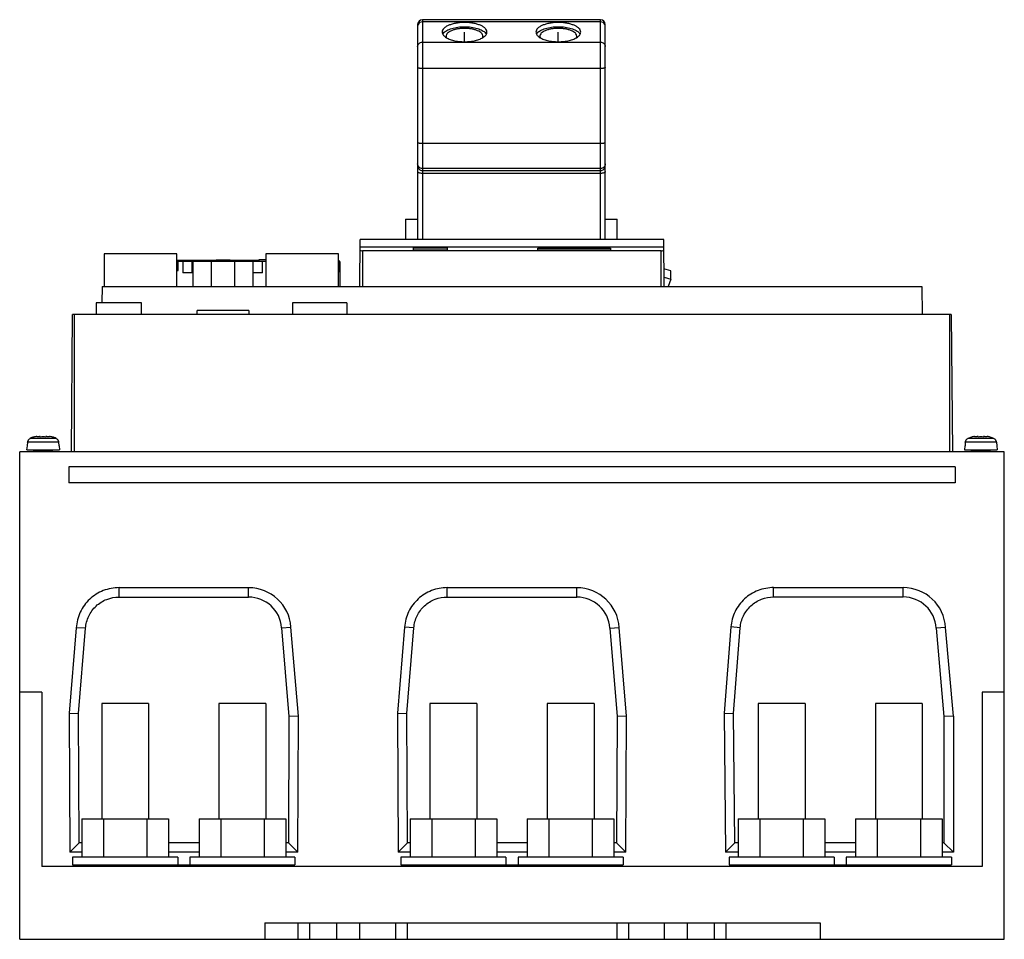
# Model space of a CAD drawing. Header units: millimetres. Extents: x 31 to 241, y 91 to 287.
import ezdxf

# ---------------------------------------------------------------- set-up
doc = ezdxf.new("R2010")
doc.units = ezdxf.units.MM
doc.header["$LTSCALE"] = 24.472259
doc.layers.get('0').update_dxf_attribs({"linetype": 'CONTINUOUS'})
doc.layers.add('INTFCLR_48331', color=7, linetype='CONTINUOUS')
doc.layers.add('INTFCLR_79', color=7, linetype='CONTINUOUS')

msp = doc.modelspace()

# ---------------------------------------------------------------- linework, layer by layer
at = {"color": 7, "linetype": 'Continuous'}
for p, q in [((116.28, 285.73), (116.28, 239.84)), ((117.28, 286.73), (117.28, 239.84)), ((155.28, 286.73), (117.28, 286.73)), ((155.28, 286.24), (117.28, 286.24)), ((155.28, 239.84), (155.28, 286.73)), ((156.28, 239.84), (156.28, 285.73)), ((117.28, 281.92), (155.28, 281.92)), ((155.28, 276.31), (117.28, 276.31)), ((117.28, 260.35), (155.28, 260.35)), ((155.28, 254.97), (117.28, 254.97)), ((117.28, 254.55), (155.28, 254.55)), ((155.28, 253.94), (117.28, 253.94)), ((113.71, 244.18), (113.71, 239.84)), ((113.71, 244.18), (116.28, 244.18)), ((156.28, 244.18), (158.86, 244.18)), ((158.86, 239.84), (158.86, 244.18)), ((103.95, 229.84), (104.04, 239.84)), ((168.76, 239.84), (104.04, 239.84)), ((168.84, 229.84), (168.76, 239.84)), ((168.77, 238.22), (104.03, 238.22)), ((104.55, 237.44), (104.55, 229.84)), ((168.24, 237.44), (104.55, 237.44)), ((115.39, 237.56), (115.39, 238.08)), ((115.39, 238.08), (122.61, 238.08)), ((122.6, 237.56), (115.39, 237.56)), ((122.61, 238.08), (122.6, 237.56)), ((141.89, 237.58), (141.89, 237.97)), ((141.89, 237.97), (157.39, 237.97)), ((157.39, 237.58), (141.89, 237.58)), ((157.39, 237.97), (157.39, 237.58)), ((168.24, 229.84), (168.24, 237.44)), ((49.4, 236.79), (49.4, 229.84)), ((64.9, 236.79), (49.4, 236.79)), ((64.9, 229.84), (64.9, 236.79)), ((82.4, 235.32), (64.9, 235.32)), ((82.4, 235.49), (82.4, 235.19)), ((83.9, 235.49), (82.4, 235.49)), ((83.9, 236.79), (83.9, 229.84)), ((99.4, 236.79), (83.9, 236.79)), ((99.4, 229.84), (99.4, 236.79)), ((64.9, 235.19), (68.32, 235.19)), ((64.9, 233.19), (65.2, 233.19)), ((65.2, 233.19), (65.2, 235.19)), ((66.2, 235.19), (66.2, 232.69)), ((68.2, 232.69), (68.2, 235.19)), ((68.35, 235.19), (68.35, 229.84)), ((68.35, 235.19), (83.9, 235.19)), ((72.32, 229.84), (72.32, 235.19)), ((77.23, 235.19), (77.23, 229.84)), ((81.2, 229.84), (81.2, 235.19)), ((83.2, 232.69), (83.2, 235.19)), ((99.7, 235.19), (99.4, 235.19)), ((99.4, 233.19), (99.7, 233.19)), ((99.7, 232.89), (99.7, 235.19)), ((99.78, 235.09), (99.7, 235.09)), ((99.7, 233.89), (99.78, 233.89)), ((99.78, 229.84), (99.78, 235.09)), ((170.25, 233.17), (168.81, 233.61)), ((170.25, 231.38), (170.25, 233.17)), ((68.2, 232.69), (66.2, 232.69)), ((83.2, 232.69), (81.2, 232.69)), ((168.83, 231.82), (170.25, 231.38)), ((170.25, 231.38), (169.68, 229.84)), ((48.96, 229.84), (48.92, 226.29)), ((48.96, 229.84), (223.84, 229.84)), ((223.84, 229.84), (223.89, 223.84)), ((47.7, 226.29), (47.7, 223.84)), ((57.4, 226.29), (47.7, 226.29)), ((57.4, 223.84), (57.4, 226.29)), ((89.61, 226.29), (89.61, 223.84)), ((101.21, 226.29), (89.61, 226.29)), ((101.21, 226.29), (101.21, 223.84)), ((42.43, 194.54), (42.69, 223.84)), ((230.1, 223.84), (42.69, 223.84)), ((43, 223.84), (43, 194.54)), ((69.27, 223.84), (69.27, 224.69)), ((80.28, 224.69), (69.27, 224.69)), ((80.28, 224.69), (80.28, 223.84)), ((229.78, 194.54), (229.78, 223.84)), ((230.1, 223.84), (230.35, 194.54)), ((35.8, 197.84), (35.6, 197.84)), ((35.8, 197.84), (35.8, 197.69)), ((37, 197.69), (37, 197.84)), ((37.2, 197.84), (37, 197.84)), ((235.8, 197.84), (235.6, 197.84)), ((235.8, 197.84), (235.8, 197.69)), ((237.2, 197.84), (237, 197.84)), ((237, 197.69), (237, 197.84)), ((32.97, 195.84), (32.89, 194.94)), ((33.02, 195.84), (32.97, 195.84)), ((33.09, 196.59), (33.03, 195.84)), ((39.71, 196.59), (33.09, 196.59)), ((36.67, 197.4), (33.64, 197.4)), ((39.16, 197.4), (36.67, 197.4)), ((39.71, 196.59), (39.78, 195.84)), ((39.83, 195.84), (39.78, 195.84)), ((39.83, 195.84), (39.91, 194.94)), ((232.97, 195.84), (232.89, 194.94)), ((233.02, 195.84), (232.97, 195.84)), ((233.09, 196.59), (233.03, 195.84)), ((239.71, 196.59), (233.09, 196.59)), ((239.16, 197.4), (233.64, 197.4)), ((239.71, 196.59), (239.78, 195.84)), ((239.83, 195.84), (239.78, 195.84)), ((239.83, 195.84), (239.91, 194.94)), ((31.4, 90.54), (31.4, 194.54)), ((241.4, 194.54), (31.4, 194.54)), ((32.9, 194.94), (39.91, 194.94)), ((34.4, 194.54), (34.4, 194.74)), ((38.4, 194.74), (34.4, 194.74)), ((38.4, 194.54), (38.4, 194.74)), ((232.9, 194.94), (239.91, 194.94)), ((238.4, 194.74), (234.4, 194.74)), ((234.4, 194.54), (234.4, 194.74)), ((238.4, 194.54), (238.4, 194.74)), ((241.4, 90.54), (241.4, 194.54)), ((41.89, 191.34), (41.89, 187.94)), ((230.89, 191.34), (41.89, 191.34)), ((230.89, 191.34), (230.89, 187.94)), ((230.89, 187.94), (41.89, 187.94)), ((52.59, 163.56), (52.59, 165.56)), ((52.59, 165.56), (80.21, 165.56)), ((80.21, 163.56), (80.21, 165.56)), ((122.59, 165.56), (150.21, 165.56)), ((122.59, 163.56), (122.59, 165.56)), ((150.21, 163.56), (150.21, 165.56)), ((192.21, 165.57), (219.83, 165.57)), ((192.21, 163.57), (192.21, 165.57)), ((219.83, 163.57), (219.83, 165.57)), ((52.59, 163.56), (80.21, 163.56)), ((122.59, 163.56), (150.21, 163.56)), ((192.21, 163.57), (219.83, 163.57)), ((43.47, 157.02), (41.96, 138.78)), ((45.46, 156.89), (43.47, 157.02)), ((43.96, 138.7), (45.46, 156.89)), ((87.27, 157.01), (89.27, 157.16)), ((87.27, 157.01), (88.84, 138.05)), ((90.84, 138.12), (89.26, 157.16)), ((113.48, 157.16), (111.96, 138.78)), ((115.47, 157.01), (113.48, 157.16)), ((113.96, 138.71), (115.47, 157.01)), ((157.28, 156.91), (159.27, 157.04)), ((157.28, 156.91), (158.84, 138.05)), ((160.84, 138.12), (159.27, 157.04)), ((183.09, 157.17), (181.66, 138.76)), ((185.09, 157.02), (183.09, 157.17)), ((183.66, 138.7), (185.09, 157.02)), ((228.89, 157.05), (226.89, 156.91)), ((226.89, 156.91), (228.54, 138.05)), ((230.54, 138.13), (228.89, 157.06)), ((36.1, 143.24), (31.4, 143.24)), ((36.1, 143.24), (36.1, 106.04)), ((241.4, 143.24), (236.7, 143.24)), ((236.7, 143.24), (236.7, 106.04)), ((48.9, 140.84), (48.9, 116.24)), ((58.9, 140.84), (48.9, 140.84)), ((58.9, 140.84), (58.9, 116.24)), ((73.9, 140.84), (73.9, 116.24)), ((83.9, 140.84), (73.9, 140.84)), ((83.9, 140.84), (83.9, 116.24)), ((128.9, 140.84), (118.9, 140.84)), ((118.9, 140.84), (118.9, 116.24)), ((128.9, 140.84), (128.9, 116.24)), ((153.9, 140.84), (143.9, 140.84)), ((143.9, 140.84), (143.9, 116.24)), ((153.9, 140.84), (153.9, 116.24)), ((198.9, 140.84), (188.9, 140.84)), ((188.9, 140.84), (188.9, 116.24)), ((198.9, 140.84), (198.9, 116.24)), ((223.9, 140.84), (213.9, 140.84)), ((213.9, 140.84), (213.9, 116.24)), ((223.9, 140.84), (223.9, 116.24)), ((41.96, 138.78), (42.1, 109.12)), ((41.96, 138.78), (43.96, 138.7)), ((44.09, 111.12), (43.96, 138.7)), ((111.96, 138.78), (113.96, 138.71)), ((111.96, 138.78), (112.1, 109.12)), ((114.09, 111.12), (113.96, 138.71)), ((181.66, 138.76), (183.66, 138.7)), ((181.66, 138.76), (181.94, 109.12)), ((183.92, 111.12), (183.66, 138.7)), ((88.84, 138.05), (88.71, 111.12)), ((90.84, 138.12), (88.84, 138.05)), ((90.7, 109.12), (90.84, 138.12)), ((158.84, 138.05), (158.71, 111.12)), ((160.84, 138.12), (158.84, 138.05)), ((160.7, 109.12), (160.84, 138.12)), ((230.54, 138.13), (228.54, 138.05)), ((228.54, 138.05), (228.54, 111.12)), ((230.54, 138.13), (230.54, 109.12)), ((44.66, 116.24), (44.66, 108.04)), ((44.66, 116.24), (63.14, 116.24)), ((49.28, 116.24), (49.28, 108.04)), ((58.52, 116.24), (58.52, 108.04)), ((63.14, 116.24), (63.14, 108.04)), ((69.66, 116.24), (69.66, 108.04)), ((69.66, 116.24), (88.14, 116.24)), ((74.28, 116.24), (74.28, 108.04)), ((83.52, 116.24), (83.52, 108.04)), ((88.14, 116.24), (88.14, 108.04)), ((114.67, 116.24), (133.14, 116.24)), ((114.67, 116.24), (114.67, 108.04)), ((119.28, 116.24), (119.28, 108.04)), ((128.52, 116.24), (128.52, 108.04)), ((133.14, 116.24), (133.14, 108.04)), ((139.67, 116.24), (158.14, 116.24)), ((139.67, 116.24), (139.67, 108.04)), ((144.29, 116.24), (144.29, 108.04)), ((153.53, 116.24), (153.53, 108.04)), ((158.14, 116.24), (158.14, 108.04)), ((184.67, 116.24), (203.15, 116.24)), ((184.67, 116.24), (184.67, 108.04)), ((189.29, 116.24), (189.29, 108.04)), ((198.53, 116.24), (198.53, 108.04)), ((203.15, 116.24), (203.15, 108.04)), ((209.67, 116.24), (228.15, 116.24)), ((209.67, 116.24), (209.67, 108.04)), ((214.29, 116.24), (214.29, 108.04)), ((223.53, 116.24), (223.53, 108.04)), ((228.15, 116.24), (228.15, 108.04)), ((42.1, 109.12), (44.09, 111.12)), ((44.66, 111.12), (44.09, 111.12)), ((69.66, 111.12), (63.14, 111.12)), ((88.71, 111.12), (88.14, 111.12)), ((90.7, 109.12), (88.71, 111.12)), ((112.1, 109.12), (114.09, 111.12)), ((114.67, 111.12), (114.09, 111.12)), ((139.67, 111.12), (133.14, 111.12)), ((158.71, 111.12), (158.14, 111.12)), ((160.7, 109.12), (158.71, 111.12)), ((181.94, 109.12), (183.92, 111.12)), ((184.67, 111.12), (183.92, 111.12)), ((209.67, 111.12), (203.15, 111.12)), ((228.54, 111.12), (228.15, 111.12)), ((230.54, 109.12), (228.54, 111.12)), ((44.66, 109.12), (42.1, 109.12)), ((42.69, 108.04), (42.69, 106.44)), ((65.11, 108.04), (42.69, 108.04)), ((69.66, 109.12), (63.14, 109.12)), ((65.11, 108.04), (65.11, 106.44)), ((90.11, 108.04), (67.69, 108.04)), ((67.69, 108.04), (67.69, 106.44)), ((90.7, 109.12), (88.14, 109.12)), ((90.11, 108.04), (90.11, 106.44)), ((114.67, 109.12), (112.1, 109.12)), ((135.11, 108.04), (112.69, 108.04)), ((112.69, 108.04), (112.69, 106.44)), ((139.67, 109.12), (133.14, 109.12)), ((135.11, 108.04), (135.11, 106.44)), ((160.11, 108.04), (137.69, 108.04)), ((137.69, 108.04), (137.69, 106.44)), ((160.7, 109.12), (158.14, 109.12)), ((160.11, 108.04), (160.11, 106.44)), ((184.67, 109.12), (181.94, 109.12)), ((205.11, 108.04), (182.69, 108.04)), ((182.69, 108.04), (182.69, 106.44)), ((209.67, 109.12), (203.15, 109.12)), ((205.11, 108.04), (205.11, 106.44)), ((230.11, 108.04), (207.69, 108.04)), ((207.69, 108.04), (207.69, 106.44)), ((230.54, 109.12), (228.15, 109.12)), ((230.11, 108.04), (230.11, 106.44)), ((236.7, 106.04), (36.1, 106.04)), ((42.69, 106.44), (90.11, 106.44)), ((44.4, 106.04), (44.4, 106.44)), ((45.4, 106.44), (45.4, 106.04)), ((83.19, 106.04), (83.19, 106.44)), ((83.9, 106.44), (83.9, 106.04)), ((88.11, 106.04), (88.11, 106.44)), ((88.4, 106.44), (88.4, 106.04)), ((112.69, 106.44), (160.11, 106.44)), ((114.4, 106.04), (114.4, 106.44)), ((115.4, 106.44), (115.4, 106.04)), ((153.19, 106.04), (153.19, 106.44)), ((153.9, 106.44), (153.9, 106.04)), ((158.11, 106.04), (158.11, 106.44)), ((158.4, 106.44), (158.4, 106.04)), ((182.69, 106.44), (230.11, 106.44)), ((184.4, 106.04), (184.4, 106.44)), ((185.4, 106.44), (185.4, 106.04)), ((223.19, 106.04), (223.19, 106.44)), ((223.9, 106.44), (223.9, 106.04)), ((228.11, 106.04), (228.11, 106.44)), ((228.4, 106.44), (228.4, 106.04)), ((83.7, 94.04), (202.1, 94.04)), ((83.7, 94.04), (83.7, 90.54)), ((90.8, 90.54), (90.8, 94.04)), ((93.22, 94.04), (93.22, 90.54)), ((99.03, 90.54), (99.03, 94.04)), ((103.88, 94.04), (103.88, 90.54)), ((111.61, 90.54), (111.61, 94.04)), ((114.03, 94.04), (114.03, 90.54)), ((158.8, 90.54), (158.8, 94.04)), ((161.22, 94.04), (161.22, 90.54)), ((168.94, 90.54), (168.94, 94.04)), ((173.79, 94.04), (173.79, 90.54)), ((179.6, 90.54), (179.6, 94.04)), ((182.03, 94.04), (182.03, 90.54)), ((202.1, 94.04), (202.1, 90.54)), ((31.4, 90.54), (241.4, 90.54))]:
    msp.add_line(p, q, dxfattribs=at)
for centre, radius, start, end in [((117.28, 285.73), 1, 90, 180), ((155.28, 285.73), 1, 0, 90), ((74.78, 201.55), 33.9, 85.0021, 94.9979), ((35.47, 193.74), 4.09, 104.9803, 116.5534), ((35.5, 193.64), 4.19, 101.0626, 104.9819), ((35.53, 193.48), 4.35, 96.0508, 101.0432), ((36.4, 190.29), 7.42, 85.3641, 94.6359), ((37.28, 193.48), 4.35, 78.9597, 83.9486), ((37.31, 193.64), 4.19, 75.0175, 78.9403), ((37.34, 193.74), 4.09, 63.4465, 75.0192), ((235.47, 193.74), 4.08, 104.977, 116.5564), ((235.5, 193.64), 4.19, 101.063, 104.9819), ((235.53, 193.48), 4.35, 96.0505, 101.0439), ((236.4, 190.3), 7.41, 85.357, 94.643), ((237.28, 193.48), 4.35, 78.9528, 83.9481), ((237.31, 193.64), 4.19, 75.0171, 78.9336), ((237.34, 193.74), 4.08, 63.444, 75.022), ((34.08, 196.51), 0.991, 145.4476, 155.2405), ((34.09, 196.5), 0.998, 135.9066, 145.4453), ((38.72, 196.5), 0.998, 34.5547, 44.0934), ((38.73, 196.51), 0.991, 24.7594, 34.5524), ((234.08, 196.51), 0.991, 145.4476, 155.2405), ((234.09, 196.5), 0.998, 135.9066, 145.4453), ((238.72, 196.5), 0.998, 34.5547, 44.0934), ((238.73, 196.51), 0.991, 24.7594, 34.5524), ((80.22, 156.48), 9.07, 4.2992, 90.0384), ((150.22, 156.48), 9.07, 3.5178, 90.0233), ((219.83, 156.5), 9.07, 3.5253, 90.0287), ((80.22, 156.48), 7.07, 4.2752, 90.0493), ((150.22, 156.48), 7.07, 3.4637, 90.0503), ((219.83, 156.5), 7.07, 3.3347, 90.0369)]:
    msp.add_arc(centre, radius, start, end, dxfattribs=at)
for centre, start_param, end_param in [((104.55, 237.48), 3.140982, 4.712389), ((168.24, 237.48), -1.570796, 0.00061)]:
    msp.add_ellipse(centre, major_axis=(0.533, 0), ratio=0.069927, start_param=start_param, end_param=end_param, dxfattribs=at)
for points, knots in [([(116.37, 285.7), (116.35, 285.67), (116.3, 285.56), (116.28, 285.43), (116.28, 285.34)], [0, 0, 0, 0, 0.252865, 1, 1, 1, 1]), ([(117.28, 286.24), (117.09, 286.24), (116.72, 286.15), (116.44, 285.86), (116.37, 285.7)], [0, 0, 0, 0, 0.512432, 1, 1, 1, 1]), ([(131.05, 284.08), (131.05, 284.22), (130.98, 284.52), (130.68, 284.91), (130.23, 285.26), (129.75, 285.5), (129.3, 285.67), (128.79, 285.84), (128.09, 285.99), (127.2, 286.11), (126.28, 286.15), (125.36, 286.11), (124.47, 285.99), (123.78, 285.84), (123.26, 285.67), (122.82, 285.5), (122.34, 285.26), (121.88, 284.91), (121.59, 284.52), (121.51, 284.22), (121.51, 284.08)], [0, 0, 0, 0, 0.036896, 0.079231, 0.130072, 0.190256, 0.223707, 0.259168, 0.335206, 0.416296, 0.499992, 0.583688, 0.664779, 0.740818, 0.776281, 0.809735, 0.869922, 0.920767, 0.963103, 1, 1, 1, 1]), ([(151.05, 284.08), (151.05, 284.22), (150.98, 284.52), (150.68, 284.91), (150.23, 285.26), (149.75, 285.5), (149.3, 285.67), (148.79, 285.84), (148.09, 285.99), (147.2, 286.11), (146.28, 286.15), (145.36, 286.11), (144.47, 285.99), (143.78, 285.84), (143.26, 285.67), (142.82, 285.5), (142.34, 285.26), (141.88, 284.91), (141.59, 284.52), (141.51, 284.22), (141.51, 284.08)], [0, 0, 0, 0, 0.036896, 0.079231, 0.130072, 0.190256, 0.223707, 0.259168, 0.335206, 0.416296, 0.499992, 0.583688, 0.664779, 0.740818, 0.776281, 0.809735, 0.869922, 0.920767, 0.963103, 1, 1, 1, 1]), ([(156.2, 285.7), (156.12, 285.86), (155.85, 286.15), (155.47, 286.24), (155.28, 286.24)], [0, 0, 0, 0, 0.487568, 1, 1, 1, 1]), ([(156.28, 285.34), (156.28, 285.43), (156.26, 285.56), (156.21, 285.67), (156.2, 285.7)], [0, 0, 0, 0, 0.747135, 1, 1, 1, 1]), ([(121.51, 284.08), (121.51, 283.99), (121.55, 283.79), (121.69, 283.51), (121.92, 283.24), (122.11, 283.08), (122.22, 283.01)], [0, 0, 0, 0, 0.213897, 0.444678, 0.704357, 1, 1, 1, 1]), ([(121.64, 283.64), (121.65, 283.66), (121.69, 283.75), (121.75, 283.82), (121.79, 283.87)], [0, 0, 0, 0, 0.240744, 1, 1, 1, 1]), ([(121.79, 283.87), (121.98, 284.1), (122.55, 284.5), (123.59, 284.91), (124.88, 285.17), (126.28, 285.26), (127.69, 285.17), (128.97, 284.91), (130.02, 284.5), (130.58, 284.1), (130.77, 283.87)], [0, 0, 0, 0, 0.092466, 0.210815, 0.349843, 0.500105, 0.650348, 0.789328, 0.907609, 1, 1, 1, 1]), ([(130.21, 283.18), (130.21, 283.29), (130.15, 283.54), (129.91, 283.86), (129.53, 284.15), (129.14, 284.35), (128.77, 284.49), (128.35, 284.63), (127.77, 284.76), (127.04, 284.85), (126.28, 284.88), (125.52, 284.85), (124.79, 284.76), (124.22, 284.63), (123.79, 284.49), (123.43, 284.35), (123.03, 284.15), (122.66, 283.86), (122.41, 283.54), (122.35, 283.29), (122.35, 283.18)], [0, 0, 0, 0, 0.036892, 0.079232, 0.13007, 0.190254, 0.223708, 0.25917, 0.335207, 0.416295, 0.49999, 0.583686, 0.664774, 0.740814, 0.776278, 0.809734, 0.869923, 0.920765, 0.963108, 1, 1, 1, 1]), ([(130.34, 283.01), (130.45, 283.08), (130.65, 283.24), (130.88, 283.5), (131.02, 283.79), (131.05, 283.99), (131.05, 284.08)], [0, 0, 0, 0, 0.295703, 0.555403, 0.786159, 1, 1, 1, 1]), ([(130.77, 283.87), (130.79, 283.85), (130.85, 283.78), (130.9, 283.7), (130.93, 283.64)], [0, 0, 0, 0, 0.259895, 1, 1, 1, 1]), ([(141.51, 284.08), (141.51, 283.99), (141.55, 283.79), (141.69, 283.51), (141.92, 283.24), (142.11, 283.08), (142.22, 283.01)], [0, 0, 0, 0, 0.213897, 0.444678, 0.704357, 1, 1, 1, 1]), ([(141.64, 283.64), (141.65, 283.66), (141.69, 283.75), (141.75, 283.82), (141.79, 283.87)], [0, 0, 0, 0, 0.240744, 1, 1, 1, 1]), ([(141.79, 283.87), (141.98, 284.1), (142.55, 284.5), (143.59, 284.91), (144.88, 285.17), (146.28, 285.26), (147.69, 285.17), (148.97, 284.91), (150.02, 284.5), (150.58, 284.1), (150.77, 283.87)], [0, 0, 0, 0, 0.092466, 0.210815, 0.349843, 0.500105, 0.650348, 0.789328, 0.907609, 1, 1, 1, 1]), ([(150.21, 283.18), (150.21, 283.29), (150.15, 283.54), (149.91, 283.86), (149.53, 284.15), (149.14, 284.35), (148.77, 284.49), (148.35, 284.63), (147.77, 284.76), (147.04, 284.85), (146.28, 284.88), (145.52, 284.85), (144.79, 284.76), (144.22, 284.63), (143.79, 284.49), (143.43, 284.35), (143.03, 284.15), (142.66, 283.86), (142.41, 283.54), (142.35, 283.29), (142.35, 283.18)], [0, 0, 0, 0, 0.036892, 0.079232, 0.13007, 0.190254, 0.223708, 0.25917, 0.335207, 0.416295, 0.49999, 0.583686, 0.664774, 0.740814, 0.776278, 0.809734, 0.869923, 0.920765, 0.963108, 1, 1, 1, 1]), ([(150.34, 283.01), (150.45, 283.08), (150.65, 283.24), (150.88, 283.5), (151.02, 283.79), (151.05, 283.99), (151.05, 284.08)], [0, 0, 0, 0, 0.295703, 0.555403, 0.786159, 1, 1, 1, 1]), ([(150.77, 283.87), (150.79, 283.85), (150.85, 283.78), (150.9, 283.7), (150.93, 283.64)], [0, 0, 0, 0, 0.259895, 1, 1, 1, 1]), ([(116.28, 281.02), (116.28, 281.14), (116.34, 281.38), (116.56, 281.68), (116.89, 281.88), (117.15, 281.92), (117.28, 281.92)], [0, 0, 0, 0, 0.23812, 0.483328, 0.738288, 1, 1, 1, 1]), ([(122.22, 283.01), (122.46, 282.84), (123.02, 282.56), (123.99, 282.26), (125.1, 282.07), (126.28, 282.01), (127.47, 282.07), (128.58, 282.26), (129.54, 282.56), (130.11, 282.84), (130.34, 283.01)], [0, 0, 0, 0, 0.101934, 0.222765, 0.35764, 0.499938, 0.642244, 0.777143, 0.898016, 1, 1, 1, 1]), ([(122.35, 283.18), (122.35, 283.16), (122.36, 283.06), (122.38, 282.96), (122.41, 282.89)], [0, 0, 0, 0, 0.245339, 1, 1, 1, 1]), ([(130.16, 282.89), (130.16, 282.91), (130.2, 283.01), (130.21, 283.11), (130.21, 283.18)], [0, 0, 0, 0, 0.2576, 1, 1, 1, 1]), ([(142.22, 283.01), (142.46, 282.84), (143.02, 282.56), (143.99, 282.26), (145.1, 282.07), (146.28, 282.01), (147.47, 282.07), (148.58, 282.26), (149.54, 282.56), (150.11, 282.84), (150.34, 283.01)], [0, 0, 0, 0, 0.101934, 0.222765, 0.35764, 0.499938, 0.642244, 0.777143, 0.898016, 1, 1, 1, 1]), ([(142.35, 283.18), (142.35, 283.16), (142.36, 283.06), (142.38, 282.96), (142.41, 282.89)], [0, 0, 0, 0, 0.245339, 1, 1, 1, 1]), ([(150.16, 282.89), (150.16, 282.91), (150.2, 283.01), (150.21, 283.11), (150.21, 283.18)], [0, 0, 0, 0, 0.2576, 1, 1, 1, 1]), ([(155.28, 281.92), (155.41, 281.92), (155.67, 281.88), (156, 281.68), (156.23, 281.38), (156.28, 281.14), (156.28, 281.02)], [0, 0, 0, 0, 0.261712, 0.516672, 0.76188, 1, 1, 1, 1]), ([(117.28, 276.31), (117.16, 276.31), (116.97, 276.32), (116.73, 276.34), (116.58, 276.37), (116.46, 276.4), (116.36, 276.44), (116.28, 276.49), (116.28, 276.53)], [0, 0, 0, 0, 0.363678, 0.528905, 0.67505, 0.797311, 0.892181, 1, 1, 1, 1]), ([(156.28, 276.53), (156.28, 276.49), (156.21, 276.44), (156.11, 276.4), (155.98, 276.37), (155.83, 276.34), (155.6, 276.32), (155.41, 276.31), (155.28, 276.31)], [0, 0, 0, 0, 0.107819, 0.202689, 0.32495, 0.471095, 0.636322, 1, 1, 1, 1]), ([(116.28, 260.57), (116.28, 260.53), (116.36, 260.48), (116.46, 260.44), (116.58, 260.41), (116.73, 260.38), (116.97, 260.36), (117.16, 260.35), (117.28, 260.35)], [0, 0, 0, 0, 0.107819, 0.202689, 0.32495, 0.471095, 0.636322, 1, 1, 1, 1]), ([(155.28, 260.35), (155.41, 260.35), (155.6, 260.36), (155.83, 260.38), (155.98, 260.41), (156.11, 260.44), (156.21, 260.48), (156.28, 260.53), (156.28, 260.57)], [0, 0, 0, 0, 0.363678, 0.528905, 0.67505, 0.797311, 0.892181, 1, 1, 1, 1]), ([(117.28, 254.97), (117.15, 254.97), (116.89, 255.03), (116.56, 255.25), (116.34, 255.57), (116.28, 255.83), (116.28, 255.96)], [0, 0, 0, 0, 0.251442, 0.501997, 0.751383, 1, 1, 1, 1]), ([(116.28, 255.54), (116.28, 255.41), (116.34, 255.15), (116.56, 254.82), (116.89, 254.6), (117.15, 254.55), (117.28, 254.55)], [0, 0, 0, 0, 0.248617, 0.498003, 0.748558, 1, 1, 1, 1]), ([(117.28, 253.94), (117.15, 253.94), (116.92, 253.96), (116.64, 254.02), (116.46, 254.1), (116.36, 254.17), (116.3, 254.24), (116.28, 254.3), (116.28, 254.32)], [0, 0, 0, 0, 0.337744, 0.632194, 0.75278, 0.852496, 0.932742, 1, 1, 1, 1]), ([(156.28, 255.96), (156.28, 255.83), (156.23, 255.57), (156.01, 255.25), (155.68, 255.03), (155.41, 254.97), (155.28, 254.97)], [0, 0, 0, 0, 0.248617, 0.498003, 0.748558, 1, 1, 1, 1]), ([(155.28, 254.55), (155.41, 254.55), (155.68, 254.6), (156.01, 254.82), (156.23, 255.15), (156.28, 255.41), (156.28, 255.54)], [0, 0, 0, 0, 0.251442, 0.501997, 0.751383, 1, 1, 1, 1]), ([(156.28, 254.32), (156.28, 254.3), (156.27, 254.24), (156.2, 254.17), (156.11, 254.1), (155.93, 254.02), (155.65, 253.96), (155.41, 253.94), (155.28, 253.94)], [0, 0, 0, 0, 0.067258, 0.147504, 0.24722, 0.367806, 0.662256, 1, 1, 1, 1]), ([(52.59, 165.56), (51.45, 165.56), (49.15, 165.12), (46.19, 163.26), (44.12, 160.43), (43.54, 158.16), (43.47, 157.02)], [0, 0, 0, 0, 0.250045, 0.500038, 0.750019, 1, 1, 1, 1]), ([(122.59, 165.56), (121.46, 165.56), (119.18, 165.13), (116.24, 163.3), (114.17, 160.53), (113.56, 158.29), (113.48, 157.16)], [0, 0, 0, 0, 0.250043, 0.500035, 0.750016, 1, 1, 1, 1]), ([(192.21, 165.57), (191.08, 165.57), (188.8, 165.15), (185.86, 163.32), (183.78, 160.54), (183.18, 158.3), (183.09, 157.17)], [0, 0, 0, 0, 0.250043, 0.500035, 0.750015, 1, 1, 1, 1]), ([(45.46, 156.89), (45.52, 157.78), (45.97, 159.56), (47.59, 161.76), (49.9, 163.22), (51.7, 163.56), (52.59, 163.56)], [0, 0, 0, 0, 0.249978, 0.499948, 0.749939, 1, 1, 1, 1]), ([(115.47, 157.01), (115.54, 157.89), (116.01, 159.64), (117.63, 161.8), (119.93, 163.23), (121.71, 163.56), (122.59, 163.56)], [0, 0, 0, 0, 0.249979, 0.499949, 0.74994, 1, 1, 1, 1]), ([(185.09, 157.02), (185.15, 157.9), (185.63, 159.65), (187.25, 161.81), (189.55, 163.24), (191.33, 163.57), (192.21, 163.57)], [0, 0, 0, 0, 0.249979, 0.499949, 0.74994, 1, 1, 1, 1])]:
    msp.add_open_spline(points, degree=3, knots=knots, dxfattribs=at)
for points in [[(35.07, 197.81), (35.25, 197.83), (35.42, 197.84), (35.6, 197.84)], [(37.2, 197.84), (37.38, 197.84), (37.56, 197.83), (37.74, 197.81)], [(235.07, 197.81), (235.25, 197.83), (235.42, 197.84), (235.6, 197.84)], [(237.2, 197.84), (237.38, 197.84), (237.56, 197.83), (237.74, 197.81)], [(33.09, 196.59), (33.1, 196.71), (33.13, 196.82), (33.18, 196.92)], [(33.37, 197.2), (33.45, 197.28), (33.54, 197.35), (33.64, 197.4)], [(39.16, 197.4), (39.26, 197.35), (39.36, 197.28), (39.44, 197.2)], [(39.63, 196.92), (39.67, 196.82), (39.7, 196.71), (39.71, 196.59)], [(233.09, 196.59), (233.1, 196.71), (233.13, 196.82), (233.18, 196.92)], [(233.37, 197.2), (233.45, 197.28), (233.54, 197.35), (233.64, 197.4)], [(239.16, 197.4), (239.26, 197.35), (239.36, 197.28), (239.44, 197.2)], [(239.63, 196.92), (239.67, 196.82), (239.7, 196.71), (239.71, 196.59)]]:
    msp.add_open_spline(points, degree=3, dxfattribs=at)
at = {"layer": 'INTFCLR_48331', "color": 254, "linetype": 'Continuous', "true_color": 0xf0ebaf}
for p, q in [((126.28, 282.05), (126.28, 284.08)), ((146.28, 282.05), (146.28, 284.08))]:
    msp.add_line(p, q, dxfattribs=at)
at = {"layer": 'INTFCLR_79', "color": 254, "linetype": 'Continuous', "true_color": 0xf0ebaf}
for p, q in [((36.4, 197.7), (36.4, 197.84)), ((236.4, 197.7), (236.4, 197.84))]:
    msp.add_line(p, q, dxfattribs=at)

doc.saveas('drawing.dxf')
